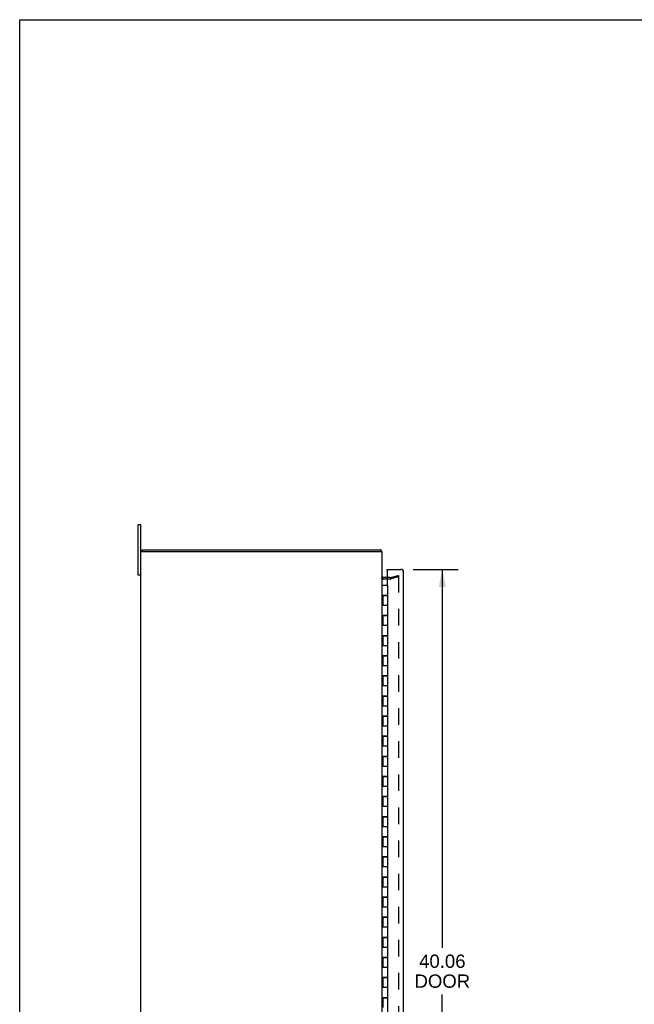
# Model space of a CAD drawing. Header units: inches. Extents: x 0 to 150, y 0 to 97.
# Tile 4 of 7: x 0 to 31, y 48 to 97. Entities that reach past the tile are written whole.
import ezdxf

# ---------------------------------------------------------------- set-up
doc = ezdxf.new("R2010")
doc.units = ezdxf.units.IN
doc.header["$LTSCALE"] = 8.228
doc.header["$MEASUREMENT"] = 0
doc.linetypes.add('HIDDEN', pattern=[0.2, 0.1, -0.1])
doc.layers.get('0').update_dxf_attribs({"linetype": 'CONTINUOUS'})
for name, color, linetype in [('DEFAULT_2', 8, 'HIDDEN'), ('DIMENSIONS', 7, 'CONTINUOUS'), ('DOOR_ASSEMBLY', 7, 'CONTINUOUS')]:
    doc.layers.add(name, color=color, linetype=linetype)
doc.styles.get("Standard").update_dxf_attribs({"font": 'arial.ttf'})
doc.dimstyles.new('DIMSTYLE_1', dxfattribs={"dimtxt": 0.66, "dimasz": 0.88, "dimexe": 0.09, "dimexo": 0.07, "dimgap": 0.0375, "dimtad": 0, "dimtih": 1, "dimtoh": 1, "dimzin": 4, "dimdsep": 46, "dimtxsty": 'Standard', "dimblk": '_FILLED', "dimblk1": '_FILLED', "dimblk2": '_FILLED', "dimcen": 0.09, "dimazin": 1, "dimtfac": 1, "dimtdec": 3, "dimtofl": 0, "dimtmove": 0, "dimatfit": 3, "dimldrblk": '_FILLED', "dimfxl": 0, "dimtolj": 1, "dimtzin": 4, "dimarcsym": 0})

# ---------------------------------------------------------------- blocks, each defined once
blk = doc.blocks.new('_FILLED')
at = {"color": 0, "linetype": 'ByBlock'}
blk.add_solid([(0, 0), (-1, 0.2), (-1, -0.2)], dxfattribs=at)
blk = doc.blocks.new('*D3')
at = {"layer": 'DIMENSIONS', "color": 2, "linetype": 'Continuous'}
for p, q in [((19.559, 69.469), (21.803, 69.469)), ((21.011, 69.469), (21.011, 50.645)), ((21.011, 29.406), (21.011, 48.335)), ((19.559, 29.406), (21.803, 29.406))]:
    blk.add_line(p, q, dxfattribs=at)
at = {"layer": 'DIMENSIONS', "color": 2, "linetype": 'Continuous', "xscale": 0.88, "yscale": 0.88, "zscale": 0.88}
for p, rotation in [((21.011, 69.469), 90), ((21.011, 29.406), 270)]:
    blk.add_blockref('_FILLED', p, dxfattribs=dict(at, rotation=rotation))
at = {"layer": 'DIMENSIONS', "color": 2, "linetype": 'Continuous', "insert": (21.011, 50.315), "char_height": 0.66, "width": 2.76268, "attachment_point": 2, "line_spacing_factor": 0.9}
blk.add_mtext('40.06\\PDOOR', dxfattribs=at)

msp = doc.modelspace()

# ---------------------------------------------------------------- linework, layer by layer
at = {"color": 7, "linetype": 'Continuous'}
for p, q in [((0, 0), (0, 96.8)), ((0, 96.8), (149.6, 96.8)), ((5.885, 69.187), (5.885, 71.687)), ((6.02, 71.687), (5.885, 71.687)), ((6.083, 70.362), (6.083, 70.437)), ((6.02, 69.187), (5.885, 69.187))]:
    msp.add_line(p, q, dxfattribs=at)
at = {"color": 3, "linetype": 'Continuous'}
for p, q in [((6.02, 27.187), (6.02, 71.687)), ((6.02, 70.362), (18.02, 70.362)), ((6.083, 70.437), (17.957, 70.437)), ((18.02, 28.512), (18.02, 70.362)), ((18.263, 69.062), (18.09, 69.062))]:
    msp.add_line(p, q, dxfattribs=at)
for points in [[(17.968, 70.421), (17.967, 70.423), (17.966, 70.425), (17.966, 70.427), (17.965, 70.429), (17.965, 70.431), (17.964, 70.432), (17.963, 70.433), (17.962, 70.435), (17.962, 70.435), (17.961, 70.436), (17.96, 70.437), (17.959, 70.437), (17.958, 70.437), (17.957, 70.437)], [(17.979, 70.394), (17.977, 70.396), (17.976, 70.397), (17.975, 70.399), (17.974, 70.401), (17.973, 70.403), (17.972, 70.406), (17.971, 70.408), (17.97, 70.411), (17.97, 70.413), (17.969, 70.416), (17.968, 70.421)]]:
    msp.add_lwpolyline(points, dxfattribs=at)
for centre, radius, start, end in [((17.875, 70.292), 0.145, 28.8685, 44.6014), ((18.09, 69.132), 0.07, 180, 270)]:
    msp.add_arc(centre, radius, start, end, dxfattribs=at)
at = {"layer": 'DEFAULT_2', "color": 8, "linetype": 'HIDDEN'}
for p, q in [((18.419, 69.062), (18.263, 69.062)), ((18.429, 69.064), (18.813, 69.167)), ((18.833, 69.094), (18.449, 68.991)), ((18.813, 69.167), (18.833, 69.094)), ((18.833, 69.146), (18.833, 29.729)), ((18.419, 68.987), (18.09, 68.987))]:
    msp.add_line(p, q, dxfattribs=at)
for points in [[(18.818, 69.161), (18.818, 69.161), (18.816, 69.161), (18.815, 69.161)], [(18.821, 69.161), (18.82, 69.161), (18.818, 69.161)], [(18.821, 69.161), (18.823, 69.161), (18.825, 69.16), (18.826, 69.159), (18.827, 69.158), (18.829, 69.157), (18.83, 69.156), (18.831, 69.154), (18.831, 69.153), (18.832, 69.151), (18.833, 69.15), (18.833, 69.148), (18.833, 69.146)]]:
    msp.add_lwpolyline(points, dxfattribs=at)
for centre, radius, start, end in [((18.09, 69.132), 0.145, 218.7549, 270), ((18.419, 69.102), 0.04, 270, 285), ((18.419, 69.102), 0.115, 270, 285)]:
    msp.add_arc(centre, radius, start, end, dxfattribs=at)
at = {"layer": 'DOOR_ASSEMBLY', "color": 7, "linetype": 'Continuous'}
for p, q in [((18.263, 69.394), (18.263, 69.469)), ((18.279, 69.394), (18.263, 69.394)), ((18.02, 68.687), (18.301, 68.687)), ((18.301, 68.187), (18.301, 68.687)), ((18.02, 68.187), (18.301, 68.187)), ((18.051, 68.167), (18.051, 67.687)), ((18.051, 68.167), (18.301, 68.167)), ((18.08, 68.187), (18.08, 68.167)), ((18.084, 68.187), (18.084, 68.167)), ((18.113, 68.187), (18.113, 68.167)), ((18.238, 68.187), (18.238, 68.167)), ((18.267, 68.167), (18.267, 68.187)), ((18.301, 67.187), (18.301, 68.167)), ((18.02, 67.687), (18.301, 67.687)), ((18.02, 67.187), (18.301, 67.187)), ((18.051, 67.167), (18.051, 66.687)), ((18.051, 67.167), (18.301, 67.167)), ((18.08, 67.187), (18.08, 67.167)), ((18.113, 67.187), (18.113, 67.167)), ((18.238, 67.187), (18.238, 67.167)), ((18.267, 67.167), (18.267, 67.187)), ((18.301, 66.187), (18.301, 67.167)), ((18.02, 66.687), (18.301, 66.687)), ((18.02, 66.187), (18.301, 66.187)), ((18.051, 66.167), (18.051, 65.687)), ((18.051, 66.167), (18.301, 66.167)), ((18.08, 66.187), (18.08, 66.167)), ((18.113, 66.187), (18.113, 66.167)), ((18.238, 66.187), (18.238, 66.167)), ((18.267, 66.167), (18.267, 66.187)), ((18.301, 65.187), (18.301, 66.167)), ((18.02, 65.687), (18.301, 65.687)), ((18.02, 65.187), (18.301, 65.187)), ((18.051, 65.167), (18.051, 64.687)), ((18.051, 65.167), (18.301, 65.167)), ((18.08, 65.187), (18.08, 65.167)), ((18.113, 65.187), (18.113, 65.167)), ((18.238, 65.187), (18.238, 65.167)), ((18.267, 65.167), (18.267, 65.187)), ((18.301, 64.187), (18.301, 65.167)), ((18.02, 64.687), (18.301, 64.687)), ((18.02, 64.187), (18.301, 64.187)), ((18.051, 64.167), (18.051, 63.687)), ((18.051, 64.167), (18.301, 64.167)), ((18.08, 64.187), (18.08, 64.167)), ((18.113, 64.187), (18.113, 64.167)), ((18.238, 64.187), (18.238, 64.167)), ((18.267, 64.167), (18.267, 64.187)), ((18.301, 63.187), (18.301, 64.167)), ((18.02, 63.687), (18.301, 63.687)), ((18.02, 63.187), (18.301, 63.187)), ((18.051, 63.167), (18.051, 62.687)), ((18.051, 63.167), (18.301, 63.167)), ((18.08, 63.187), (18.08, 63.167)), ((18.113, 63.187), (18.113, 63.167)), ((18.238, 63.187), (18.238, 63.167)), ((18.267, 63.167), (18.267, 63.187)), ((18.301, 62.187), (18.301, 63.167)), ((18.02, 62.687), (18.301, 62.687)), ((18.02, 62.187), (18.301, 62.187)), ((18.08, 62.187), (18.08, 62.167)), ((18.113, 62.187), (18.113, 62.167)), ((18.238, 62.187), (18.238, 62.167)), ((18.267, 62.167), (18.267, 62.187)), ((18.051, 62.167), (18.051, 61.687)), ((18.051, 62.167), (18.301, 62.167)), ((18.301, 61.187), (18.301, 62.167)), ((18.02, 61.687), (18.301, 61.687)), ((18.02, 61.187), (18.301, 61.187)), ((18.051, 61.167), (18.051, 60.687)), ((18.051, 61.167), (18.301, 61.167)), ((18.08, 61.187), (18.08, 61.167)), ((18.113, 61.187), (18.113, 61.167)), ((18.238, 61.187), (18.238, 61.167)), ((18.267, 61.167), (18.267, 61.187)), ((18.301, 60.187), (18.301, 61.167)), ((18.02, 60.687), (18.301, 60.687)), ((18.02, 60.187), (18.301, 60.187)), ((18.051, 60.167), (18.051, 59.687)), ((18.051, 60.167), (18.301, 60.167)), ((18.08, 60.187), (18.08, 60.167)), ((18.113, 60.187), (18.113, 60.167)), ((18.238, 60.187), (18.238, 60.167)), ((18.267, 60.167), (18.267, 60.187)), ((18.301, 59.187), (18.301, 60.167)), ((18.02, 59.687), (18.301, 59.687)), ((18.02, 59.187), (18.301, 59.187)), ((18.051, 59.167), (18.051, 58.687)), ((18.051, 59.167), (18.301, 59.167)), ((18.08, 59.187), (18.08, 59.167)), ((18.113, 59.187), (18.113, 59.167)), ((18.238, 59.187), (18.238, 59.167)), ((18.267, 59.167), (18.267, 59.187)), ((18.301, 58.187), (18.301, 59.167)), ((18.02, 58.687), (18.301, 58.687)), ((18.02, 58.187), (18.301, 58.187)), ((18.051, 58.167), (18.051, 57.687)), ((18.051, 58.167), (18.301, 58.167)), ((18.08, 58.187), (18.08, 58.167)), ((18.113, 58.187), (18.113, 58.167)), ((18.238, 58.187), (18.238, 58.167)), ((18.267, 58.167), (18.267, 58.187)), ((18.301, 57.187), (18.301, 58.167)), ((18.02, 57.687), (18.301, 57.687)), ((18.02, 57.187), (18.301, 57.187)), ((18.051, 57.167), (18.051, 56.687)), ((18.051, 57.167), (18.301, 57.167)), ((18.08, 57.187), (18.08, 57.167)), ((18.113, 57.187), (18.113, 57.167)), ((18.238, 57.187), (18.238, 57.167)), ((18.267, 57.167), (18.267, 57.187)), ((18.301, 56.187), (18.301, 57.167)), ((18.02, 56.687), (18.301, 56.687)), ((18.02, 56.187), (18.301, 56.187)), ((18.051, 56.167), (18.051, 55.687)), ((18.051, 56.167), (18.301, 56.167)), ((18.08, 56.187), (18.08, 56.167)), ((18.113, 56.187), (18.113, 56.167)), ((18.238, 56.187), (18.238, 56.167)), ((18.267, 56.167), (18.267, 56.187)), ((18.301, 55.187), (18.301, 56.167)), ((18.02, 55.687), (18.301, 55.687)), ((18.02, 55.187), (18.301, 55.187)), ((18.051, 55.167), (18.051, 54.687)), ((18.051, 55.167), (18.301, 55.167)), ((18.08, 55.187), (18.08, 55.167)), ((18.113, 55.187), (18.113, 55.167)), ((18.238, 55.187), (18.238, 55.167)), ((18.267, 55.167), (18.267, 55.187)), ((18.301, 54.187), (18.301, 55.167)), ((18.02, 54.687), (18.301, 54.687)), ((18.02, 54.187), (18.301, 54.187)), ((18.051, 54.167), (18.051, 53.687)), ((18.051, 54.167), (18.301, 54.167)), ((18.08, 54.187), (18.08, 54.167)), ((18.113, 54.187), (18.113, 54.167)), ((18.238, 54.187), (18.238, 54.167)), ((18.267, 54.167), (18.267, 54.187)), ((18.301, 53.187), (18.301, 54.167)), ((18.02, 53.687), (18.301, 53.687)), ((18.02, 53.187), (18.301, 53.187)), ((18.051, 53.167), (18.051, 52.687)), ((18.051, 53.167), (18.301, 53.167)), ((18.08, 53.187), (18.08, 53.167)), ((18.084, 53.187), (18.084, 53.167)), ((18.113, 53.187), (18.113, 53.167)), ((18.238, 53.187), (18.238, 53.167)), ((18.267, 53.167), (18.267, 53.187)), ((18.301, 52.187), (18.301, 53.167)), ((18.02, 52.687), (18.301, 52.687)), ((18.02, 52.187), (18.301, 52.187)), ((18.051, 52.167), (18.301, 52.167)), ((18.051, 52.167), (18.051, 51.687)), ((18.08, 52.187), (18.08, 52.167)), ((18.113, 52.187), (18.113, 52.167)), ((18.238, 52.187), (18.238, 52.167)), ((18.267, 52.167), (18.267, 52.187)), ((18.301, 51.187), (18.301, 52.167)), ((18.02, 51.687), (18.301, 51.687)), ((18.02, 51.187), (18.301, 51.187)), ((18.051, 51.167), (18.301, 51.167)), ((18.051, 51.167), (18.051, 50.687)), ((18.08, 51.187), (18.08, 51.167)), ((18.113, 51.187), (18.113, 51.167)), ((18.238, 51.187), (18.238, 51.167)), ((18.267, 51.167), (18.267, 51.187)), ((18.301, 50.187), (18.301, 51.167)), ((18.02, 50.687), (18.301, 50.687)), ((18.02, 50.187), (18.301, 50.187)), ((18.051, 50.167), (18.301, 50.167)), ((18.051, 50.167), (18.051, 49.687)), ((18.08, 50.187), (18.08, 50.167)), ((18.113, 50.187), (18.113, 50.167)), ((18.238, 50.187), (18.238, 50.167)), ((18.267, 50.167), (18.267, 50.187)), ((18.301, 49.187), (18.301, 50.167)), ((18.02, 49.687), (18.301, 49.687)), ((18.02, 49.187), (18.301, 49.187)), ((18.051, 49.167), (18.301, 49.167)), ((18.051, 49.167), (18.051, 48.687)), ((18.08, 49.187), (18.08, 49.167)), ((18.113, 49.187), (18.113, 49.167)), ((18.238, 49.187), (18.238, 49.167)), ((18.267, 49.167), (18.267, 49.187)), ((18.301, 48.187), (18.301, 49.167)), ((18.02, 48.687), (18.301, 48.687)), ((18.02, 48.187), (18.301, 48.187)), ((18.051, 48.167), (18.301, 48.167)), ((18.051, 48.167), (18.051, 47.687)), ((18.08, 48.187), (18.08, 48.167)), ((18.113, 48.187), (18.113, 48.167)), ((18.238, 48.187), (18.238, 48.167)), ((18.267, 48.167), (18.267, 48.187)), ((18.301, 47.187), (18.301, 48.167))]:
    msp.add_line(p, q, dxfattribs=at)
at = {"layer": 'DOOR_ASSEMBLY', "color": 3, "linetype": 'Continuous'}
for p, q in [((18.263, 69.469), (18.943, 69.469)), ((18.263, 69.378), (18.263, 68.687)), ((19.088, 29.551), (19.088, 69.324))]:
    msp.add_line(p, q, dxfattribs=at)
for centre, radius, start, end in [((18.279, 69.378), 0.0156, 90, 180), ((18.943, 69.324), 0.145, 0, 90)]:
    msp.add_arc(centre, radius, start, end, dxfattribs=at)

# ---------------------------------------------------------------- dimensions: what is measured, and where the dimension line sits
at = {"layer": 'DIMENSIONS', "color": 2, "linetype": 'Continuous'}
dim = msp.add_linear_dim(base=(21.011, 29.406), p1=(19.489, 69.469), p2=(19.489, 29.406), angle=270, text='<>\\PDOOR', dimstyle='DIMSTYLE_1', dxfattribs=at)
dim.commit()
dim.dimension.update_dxf_attribs({"geometry": '*D3', "text_midpoint": (21.011, 49.49), "dimtype": 160})

doc.saveas('drawing.dxf')
